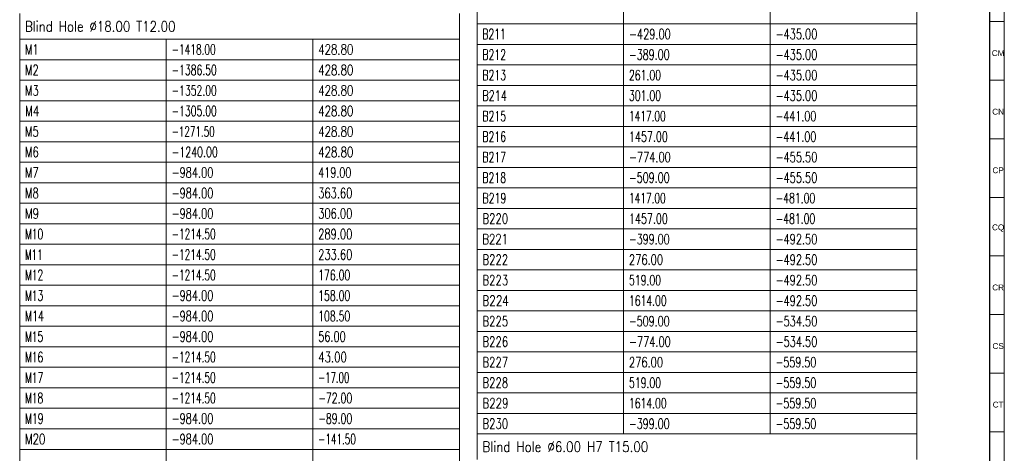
# Model space of a CAD drawing. Header units: millimetres. Extents: x -34 to 6620, y -230 to 4700.
# Tile 166 of 189: x 6282 to 6618, y 2883 to 3031. Entities that reach past the tile are written whole.
import ezdxf

# ---------------------------------------------------------------- set-up
doc = ezdxf.new("R2010")
doc.units = ezdxf.units.MM
doc.layers.add('1', color=7, linetype='Continuous', true_color=0xffffff)
doc.styles.add('Arial Unicode MS', font='Arial Unicode MS')
doc.styles.add('latin_extended', font='simplex.shx')

# ---------------------------------------------------------------- blocks, each defined once
blk = doc.blocks.new('TabularNote3')
at = {"layer": '1', "color": 163, "linetype": 'Continuous', "lineweight": 18}
for p, q in [((6438.170042, 3036.23561), (6438.170042, 3029.23561)), ((6488.170042, 3036.23561), (6488.170042, 3029.23561)), ((6538.170042, 3036.23561), (6538.170042, 3029.23561)), ((6588.170042, 3036.23561), (6588.170042, 3029.23561)), ((6438.170042, 3029.23561), (6488.170042, 3029.23561)), ((6438.170042, 3029.23561), (6438.170042, 3022.23561)), ((6488.170042, 3029.23561), (6538.170042, 3029.23561)), ((6488.170042, 3029.23561), (6488.170042, 3022.23561)), ((6538.170042, 3029.23561), (6588.170042, 3029.23561)), ((6538.170042, 3029.23561), (6538.170042, 3022.23561)), ((6588.170042, 3029.23561), (6588.170042, 3022.23561)), ((6438.170042, 3022.23561), (6488.170042, 3022.23561)), ((6438.170042, 3022.23561), (6438.170042, 3015.23561)), ((6488.170042, 3022.23561), (6538.170042, 3022.23561)), ((6488.170042, 3022.23561), (6488.170042, 3015.23561)), ((6538.170042, 3022.23561), (6588.170042, 3022.23561)), ((6538.170042, 3022.23561), (6538.170042, 3015.23561)), ((6588.170042, 3022.23561), (6588.170042, 3015.23561)), ((6438.170042, 3015.23561), (6488.170042, 3015.23561)), ((6438.170042, 3015.23561), (6438.170042, 3008.23561)), ((6488.170042, 3015.23561), (6538.170042, 3015.23561)), ((6488.170042, 3015.23561), (6488.170042, 3008.23561)), ((6538.170042, 3015.23561), (6588.170042, 3015.23561)), ((6538.170042, 3015.23561), (6538.170042, 3008.23561)), ((6588.170042, 3015.23561), (6588.170042, 3008.23561)), ((6438.170042, 3008.23561), (6488.170042, 3008.23561)), ((6438.170042, 3008.23561), (6438.170042, 3001.23561)), ((6488.170042, 3008.23561), (6538.170042, 3008.23561)), ((6488.170042, 3008.23561), (6488.170042, 3001.23561)), ((6538.170042, 3008.23561), (6588.170042, 3008.23561)), ((6538.170042, 3008.23561), (6538.170042, 3001.23561)), ((6588.170042, 3008.23561), (6588.170042, 3001.23561)), ((6438.170042, 3001.23561), (6488.170042, 3001.23561)), ((6438.170042, 3001.23561), (6438.170042, 2994.23561)), ((6488.170042, 3001.23561), (6538.170042, 3001.23561)), ((6488.170042, 3001.23561), (6488.170042, 2994.23561)), ((6538.170042, 3001.23561), (6588.170042, 3001.23561)), ((6538.170042, 3001.23561), (6538.170042, 2994.23561)), ((6588.170042, 3001.23561), (6588.170042, 2994.23561)), ((6438.170042, 2994.23561), (6488.170042, 2994.23561)), ((6438.170042, 2994.23561), (6438.170042, 2987.23561)), ((6488.170042, 2994.23561), (6538.170042, 2994.23561)), ((6488.170042, 2994.23561), (6488.170042, 2987.23561)), ((6538.170042, 2994.23561), (6588.170042, 2994.23561)), ((6538.170042, 2994.23561), (6538.170042, 2987.23561)), ((6588.170042, 2994.23561), (6588.170042, 2987.23561)), ((6438.170042, 2987.23561), (6488.170042, 2987.23561)), ((6438.170042, 2987.23561), (6438.170042, 2980.23561)), ((6488.170042, 2987.23561), (6538.170042, 2987.23561)), ((6488.170042, 2987.23561), (6488.170042, 2980.23561)), ((6538.170042, 2987.23561), (6588.170042, 2987.23561)), ((6538.170042, 2987.23561), (6538.170042, 2980.23561)), ((6588.170042, 2987.23561), (6588.170042, 2980.23561)), ((6438.170042, 2980.23561), (6488.170042, 2980.23561)), ((6438.170042, 2980.23561), (6438.170042, 2973.23561)), ((6488.170042, 2980.23561), (6538.170042, 2980.23561)), ((6488.170042, 2980.23561), (6488.170042, 2973.23561)), ((6538.170042, 2980.23561), (6588.170042, 2980.23561)), ((6538.170042, 2980.23561), (6538.170042, 2973.23561)), ((6588.170042, 2980.23561), (6588.170042, 2973.23561)), ((6438.170042, 2973.23561), (6488.170042, 2973.23561)), ((6438.170042, 2973.23561), (6438.170042, 2966.23561)), ((6488.170042, 2973.23561), (6538.170042, 2973.23561)), ((6488.170042, 2973.23561), (6488.170042, 2966.23561)), ((6538.170042, 2973.23561), (6588.170042, 2973.23561)), ((6538.170042, 2973.23561), (6538.170042, 2966.23561)), ((6588.170042, 2973.23561), (6588.170042, 2966.23561)), ((6438.170042, 2966.23561), (6488.170042, 2966.23561)), ((6438.170042, 2966.23561), (6438.170042, 2959.23561)), ((6488.170042, 2966.23561), (6538.170042, 2966.23561)), ((6488.170042, 2966.23561), (6488.170042, 2959.23561)), ((6538.170042, 2966.23561), (6588.170042, 2966.23561)), ((6538.170042, 2966.23561), (6538.170042, 2959.23561)), ((6588.170042, 2966.23561), (6588.170042, 2959.23561)), ((6438.170042, 2959.23561), (6488.170042, 2959.23561)), ((6438.170042, 2959.23561), (6438.170042, 2952.23561)), ((6488.170042, 2959.23561), (6538.170042, 2959.23561)), ((6488.170042, 2959.23561), (6488.170042, 2952.23561)), ((6538.170042, 2959.23561), (6588.170042, 2959.23561)), ((6538.170042, 2959.23561), (6538.170042, 2952.23561)), ((6588.170042, 2959.23561), (6588.170042, 2952.23561)), ((6438.170042, 2952.23561), (6488.170042, 2952.23561)), ((6438.170042, 2952.23561), (6438.170042, 2945.23561)), ((6488.170042, 2952.23561), (6538.170042, 2952.23561)), ((6488.170042, 2952.23561), (6488.170042, 2945.23561)), ((6538.170042, 2952.23561), (6588.170042, 2952.23561)), ((6538.170042, 2952.23561), (6538.170042, 2945.23561)), ((6588.170042, 2952.23561), (6588.170042, 2945.23561)), ((6438.170042, 2945.23561), (6488.170042, 2945.23561)), ((6438.170042, 2945.23561), (6438.170042, 2938.23561)), ((6488.170042, 2945.23561), (6538.170042, 2945.23561)), ((6488.170042, 2945.23561), (6488.170042, 2938.23561)), ((6538.170042, 2945.23561), (6588.170042, 2945.23561)), ((6538.170042, 2945.23561), (6538.170042, 2938.23561)), ((6588.170042, 2945.23561), (6588.170042, 2938.23561)), ((6438.170042, 2938.23561), (6488.170042, 2938.23561)), ((6438.170042, 2938.23561), (6438.170042, 2931.23561)), ((6488.170042, 2938.23561), (6538.170042, 2938.23561)), ((6488.170042, 2938.23561), (6488.170042, 2931.23561)), ((6538.170042, 2938.23561), (6588.170042, 2938.23561)), ((6538.170042, 2938.23561), (6538.170042, 2931.23561)), ((6588.170042, 2938.23561), (6588.170042, 2931.23561)), ((6438.170042, 2931.23561), (6488.170042, 2931.23561)), ((6438.170042, 2931.23561), (6438.170042, 2924.23561)), ((6488.170042, 2931.23561), (6538.170042, 2931.23561)), ((6488.170042, 2931.23561), (6488.170042, 2924.23561)), ((6538.170042, 2931.23561), (6588.170042, 2931.23561)), ((6538.170042, 2931.23561), (6538.170042, 2924.23561)), ((6588.170042, 2931.23561), (6588.170042, 2924.23561)), ((6438.170042, 2924.23561), (6488.170042, 2924.23561)), ((6438.170042, 2924.23561), (6438.170042, 2917.23561)), ((6488.170042, 2924.23561), (6538.170042, 2924.23561)), ((6488.170042, 2924.23561), (6488.170042, 2917.23561)), ((6538.170042, 2924.23561), (6588.170042, 2924.23561)), ((6538.170042, 2924.23561), (6538.170042, 2917.23561)), ((6588.170042, 2924.23561), (6588.170042, 2917.23561)), ((6438.170042, 2917.23561), (6488.170042, 2917.23561)), ((6438.170042, 2917.23561), (6438.170042, 2910.23561)), ((6488.170042, 2917.23561), (6538.170042, 2917.23561)), ((6488.170042, 2917.23561), (6488.170042, 2910.23561)), ((6538.170042, 2917.23561), (6588.170042, 2917.23561)), ((6538.170042, 2917.23561), (6538.170042, 2910.23561)), ((6588.170042, 2917.23561), (6588.170042, 2910.23561)), ((6438.170042, 2910.23561), (6488.170042, 2910.23561)), ((6438.170042, 2910.23561), (6438.170042, 2903.23561)), ((6488.170042, 2910.23561), (6538.170042, 2910.23561)), ((6488.170042, 2910.23561), (6488.170042, 2903.23561)), ((6538.170042, 2910.23561), (6588.170042, 2910.23561)), ((6538.170042, 2910.23561), (6538.170042, 2903.23561)), ((6588.170042, 2910.23561), (6588.170042, 2903.23561)), ((6438.170042, 2903.23561), (6488.170042, 2903.23561)), ((6438.170042, 2903.23561), (6438.170042, 2896.23561)), ((6488.170042, 2903.23561), (6538.170042, 2903.23561)), ((6488.170042, 2903.23561), (6488.170042, 2896.23561)), ((6538.170042, 2903.23561), (6588.170042, 2903.23561)), ((6538.170042, 2903.23561), (6538.170042, 2896.23561)), ((6588.170042, 2903.23561), (6588.170042, 2896.23561)), ((6438.170042, 2896.23561), (6488.170042, 2896.23561)), ((6438.170042, 2896.23561), (6438.170042, 2889.23561)), ((6488.170042, 2896.23561), (6538.170042, 2896.23561)), ((6488.170042, 2896.23561), (6488.170042, 2889.23561)), ((6538.170042, 2896.23561), (6588.170042, 2896.23561)), ((6538.170042, 2896.23561), (6538.170042, 2889.23561)), ((6588.170042, 2896.23561), (6588.170042, 2889.23561)), ((6438.170042, 2889.23561), (6488.170042, 2889.23561)), ((6438.170042, 2889.23561), (6438.170042, 2880.48561)), ((6488.170042, 2889.23561), (6538.170042, 2889.23561)), ((6538.170042, 2889.23561), (6588.170042, 2889.23561)), ((6588.170042, 2889.23561), (6588.170042, 2880.48561))]:
    blk.add_line(p, q, dxfattribs=at)
at = {"layer": '1', "color": 2, "linetype": 'Continuous', "lineweight": 13, "char_height": 3.5, "attachment_point": 4, "line_spacing_factor": 0.963855, "style": 'latin_extended'}
for s, insert in [('\\W0.6563;B211', (6439.987542, 3025.73561)), ('\\W0.6982;-429.00', (6489.987542, 3025.73561)), ('\\W0.6982;-435.00', (6539.987542, 3025.73561)), ('\\W0.6647;B212', (6439.987542, 3018.73561)), ('\\W0.6809;-389.00', (6489.987542, 3018.73561)), ('\\W0.6982;-435.00', (6539.987542, 3018.73561)), ('\\W0.6647;B213', (6439.987542, 3011.73561)), ('\\W0.6624;261.00', (6489.987542, 3011.73561)), ('\\W0.6982;-435.00', (6539.987542, 3011.73561)), ('\\W0.6853;B214', (6439.987542, 3004.73561)), ('\\W0.6624;301.00', (6489.987542, 3004.73561)), ('\\W0.6982;-435.00', (6539.987542, 3004.73561)), ('\\W0.6647;B215', (6439.987542, 2997.73561)), ('\\W0.6433;1417.00', (6489.987542, 2997.73561)), ('\\W0.6809;-441.00', (6539.987542, 2997.73561)), ('\\W0.6647;B216', (6439.987542, 2990.73561)), ('\\W0.6795;1457.00', (6489.987542, 2990.73561)), ('\\W0.6809;-441.00', (6539.987542, 2990.73561)), ('\\W0.6647;B217', (6439.987542, 2983.73561)), ('\\W0.6982;-774.00', (6489.987542, 2983.73561)), ('\\W0.6982;-455.50', (6539.987542, 2983.73561)), ('\\W0.6647;B218', (6439.987542, 2976.73561)), ('\\W0.6809;-509.00', (6489.987542, 2976.73561)), ('\\W0.6982;-455.50', (6539.987542, 2976.73561)), ('\\W0.6733;B219', (6439.987542, 2969.73561)), ('\\W0.6433;1417.00', (6489.987542, 2969.73561)), ('\\W0.6637;-481.00', (6539.987542, 2969.73561)), ('\\W0.7236;B220', (6439.987542, 2962.73561)), ('\\W0.6795;1457.00', (6489.987542, 2962.73561)), ('\\W0.6637;-481.00', (6539.987542, 2962.73561)), ('\\W0.7201;B221', (6439.987542, 2955.73561)), ('\\W0.6809;-399.00', (6489.987542, 2955.73561)), ('\\W0.6982;-492.50', (6539.987542, 2955.73561)), ('\\W0.7236;B222', (6439.987542, 2948.73561)), ('\\W0.7053;276.00', (6489.987542, 2948.73561)), ('\\W0.6982;-492.50', (6539.987542, 2948.73561)), ('\\W0.7236;B223', (6439.987542, 2941.73561)), ('\\W0.6624;519.00', (6489.987542, 2941.73561)), ('\\W0.6982;-492.50', (6539.987542, 2941.73561)), ('\\W0.7435;B224', (6439.987542, 2934.73561)), ('\\W0.6588;1614.00', (6489.987542, 2934.73561)), ('\\W0.6982;-492.50', (6539.987542, 2934.73561)), ('\\W0.7236;B225', (6439.987542, 2927.73561)), ('\\W0.6809;-509.00', (6489.987542, 2927.73561)), ('\\W0.6982;-534.50', (6539.987542, 2927.73561)), ('\\W0.7236;B226', (6439.987542, 2920.73561)), ('\\W0.6982;-774.00', (6489.987542, 2920.73561)), ('\\W0.6982;-534.50', (6539.987542, 2920.73561)), ('\\W0.7236;B227', (6439.987542, 2913.73561)), ('\\W0.7053;276.00', (6489.987542, 2913.73561)), ('\\W0.6809;-559.50', (6539.987542, 2913.73561)), ('\\W0.7236;B228', (6439.987542, 2906.73561)), ('\\W0.6624;519.00', (6489.987542, 2906.73561)), ('\\W0.6809;-559.50', (6539.987542, 2906.73561)), ('\\W0.7330;B229', (6439.987542, 2899.73561)), ('\\W0.6588;1614.00', (6489.987542, 2899.73561)), ('\\W0.6809;-559.50', (6539.987542, 2899.73561)), ('\\W0.7236;B230', (6439.987542, 2892.73561)), ('\\W0.6809;-399.00', (6489.987542, 2892.73561)), ('\\W0.6809;-559.50', (6539.987542, 2892.73561)), ('\\W0.8496;Blind Hole %%c6.00 H7 T15.00', (6439.987542, 2884.86061))]:
    blk.add_mtext(s, dxfattribs=dict(at, insert=insert))
blk = doc.blocks.new('TabularNote4')
at = {"layer": '1', "color": 163, "linetype": 'Continuous', "lineweight": 18}
for p, q in [((6282.170042, 3032.73561), (6282.170042, 3023.98561)), ((6432.170042, 3032.73561), (6432.170042, 3023.98561)), ((6282.170042, 3023.98561), (6332.170042, 3023.98561)), ((6282.170042, 3023.98561), (6282.170042, 3016.98561)), ((6332.170042, 3023.98561), (6382.170042, 3023.98561)), ((6332.170042, 3023.98561), (6332.170042, 3016.98561)), ((6382.170042, 3023.98561), (6432.170042, 3023.98561)), ((6382.170042, 3023.98561), (6382.170042, 3016.98561)), ((6432.170042, 3023.98561), (6432.170042, 3016.98561)), ((6282.170042, 3016.98561), (6332.170042, 3016.98561)), ((6282.170042, 3016.98561), (6282.170042, 3009.98561)), ((6332.170042, 3016.98561), (6382.170042, 3016.98561)), ((6332.170042, 3016.98561), (6332.170042, 3009.98561)), ((6382.170042, 3016.98561), (6432.170042, 3016.98561)), ((6382.170042, 3016.98561), (6382.170042, 3009.98561)), ((6432.170042, 3016.98561), (6432.170042, 3009.98561)), ((6282.170042, 3009.98561), (6332.170042, 3009.98561)), ((6282.170042, 3009.98561), (6282.170042, 3002.98561)), ((6332.170042, 3009.98561), (6382.170042, 3009.98561)), ((6332.170042, 3009.98561), (6332.170042, 3002.98561)), ((6382.170042, 3009.98561), (6432.170042, 3009.98561)), ((6382.170042, 3009.98561), (6382.170042, 3002.98561)), ((6432.170042, 3009.98561), (6432.170042, 3002.98561)), ((6282.170042, 3002.98561), (6332.170042, 3002.98561)), ((6282.170042, 3002.98561), (6282.170042, 2995.98561)), ((6332.170042, 3002.98561), (6382.170042, 3002.98561)), ((6332.170042, 3002.98561), (6332.170042, 2995.98561)), ((6382.170042, 3002.98561), (6432.170042, 3002.98561)), ((6382.170042, 3002.98561), (6382.170042, 2995.98561)), ((6432.170042, 3002.98561), (6432.170042, 2995.98561)), ((6282.170042, 2995.98561), (6332.170042, 2995.98561)), ((6282.170042, 2995.98561), (6282.170042, 2988.98561)), ((6332.170042, 2995.98561), (6382.170042, 2995.98561)), ((6332.170042, 2995.98561), (6332.170042, 2988.98561)), ((6382.170042, 2995.98561), (6432.170042, 2995.98561)), ((6382.170042, 2995.98561), (6382.170042, 2988.98561)), ((6432.170042, 2995.98561), (6432.170042, 2988.98561)), ((6282.170042, 2988.98561), (6332.170042, 2988.98561)), ((6282.170042, 2988.98561), (6282.170042, 2981.98561)), ((6332.170042, 2988.98561), (6382.170042, 2988.98561)), ((6332.170042, 2988.98561), (6332.170042, 2981.98561)), ((6382.170042, 2988.98561), (6432.170042, 2988.98561)), ((6382.170042, 2988.98561), (6382.170042, 2981.98561)), ((6432.170042, 2988.98561), (6432.170042, 2981.98561)), ((6282.170042, 2981.98561), (6332.170042, 2981.98561)), ((6282.170042, 2981.98561), (6282.170042, 2974.98561)), ((6332.170042, 2981.98561), (6382.170042, 2981.98561)), ((6332.170042, 2981.98561), (6332.170042, 2974.98561)), ((6382.170042, 2981.98561), (6432.170042, 2981.98561)), ((6382.170042, 2981.98561), (6382.170042, 2974.98561)), ((6432.170042, 2981.98561), (6432.170042, 2974.98561)), ((6282.170042, 2974.98561), (6332.170042, 2974.98561)), ((6282.170042, 2974.98561), (6282.170042, 2967.98561)), ((6332.170042, 2974.98561), (6382.170042, 2974.98561)), ((6332.170042, 2974.98561), (6332.170042, 2967.98561)), ((6382.170042, 2974.98561), (6432.170042, 2974.98561)), ((6382.170042, 2974.98561), (6382.170042, 2967.98561)), ((6432.170042, 2974.98561), (6432.170042, 2967.98561)), ((6282.170042, 2967.98561), (6332.170042, 2967.98561)), ((6282.170042, 2967.98561), (6282.170042, 2960.98561)), ((6332.170042, 2967.98561), (6382.170042, 2967.98561)), ((6332.170042, 2967.98561), (6332.170042, 2960.98561)), ((6382.170042, 2967.98561), (6432.170042, 2967.98561)), ((6382.170042, 2967.98561), (6382.170042, 2960.98561)), ((6432.170042, 2967.98561), (6432.170042, 2960.98561)), ((6282.170042, 2960.98561), (6332.170042, 2960.98561)), ((6282.170042, 2960.98561), (6282.170042, 2953.98561)), ((6332.170042, 2960.98561), (6382.170042, 2960.98561)), ((6332.170042, 2960.98561), (6332.170042, 2953.98561)), ((6382.170042, 2960.98561), (6432.170042, 2960.98561)), ((6382.170042, 2960.98561), (6382.170042, 2953.98561)), ((6432.170042, 2960.98561), (6432.170042, 2953.98561)), ((6282.170042, 2953.98561), (6332.170042, 2953.98561)), ((6282.170042, 2953.98561), (6282.170042, 2946.98561)), ((6332.170042, 2953.98561), (6382.170042, 2953.98561)), ((6332.170042, 2953.98561), (6332.170042, 2946.98561)), ((6382.170042, 2953.98561), (6432.170042, 2953.98561)), ((6382.170042, 2953.98561), (6382.170042, 2946.98561)), ((6432.170042, 2953.98561), (6432.170042, 2946.98561)), ((6282.170042, 2946.98561), (6332.170042, 2946.98561)), ((6282.170042, 2946.98561), (6282.170042, 2939.98561)), ((6332.170042, 2946.98561), (6382.170042, 2946.98561)), ((6332.170042, 2946.98561), (6332.170042, 2939.98561)), ((6382.170042, 2946.98561), (6432.170042, 2946.98561)), ((6382.170042, 2946.98561), (6382.170042, 2939.98561)), ((6432.170042, 2946.98561), (6432.170042, 2939.98561)), ((6282.170042, 2939.98561), (6332.170042, 2939.98561)), ((6282.170042, 2939.98561), (6282.170042, 2932.98561)), ((6332.170042, 2939.98561), (6382.170042, 2939.98561)), ((6332.170042, 2939.98561), (6332.170042, 2932.98561)), ((6382.170042, 2939.98561), (6432.170042, 2939.98561)), ((6382.170042, 2939.98561), (6382.170042, 2932.98561)), ((6432.170042, 2939.98561), (6432.170042, 2932.98561)), ((6282.170042, 2932.98561), (6332.170042, 2932.98561)), ((6282.170042, 2932.98561), (6282.170042, 2925.98561)), ((6332.170042, 2932.98561), (6382.170042, 2932.98561)), ((6332.170042, 2932.98561), (6332.170042, 2925.98561)), ((6382.170042, 2932.98561), (6432.170042, 2932.98561)), ((6382.170042, 2932.98561), (6382.170042, 2925.98561)), ((6432.170042, 2932.98561), (6432.170042, 2925.98561)), ((6282.170042, 2925.98561), (6332.170042, 2925.98561)), ((6282.170042, 2925.98561), (6282.170042, 2918.98561)), ((6332.170042, 2925.98561), (6382.170042, 2925.98561)), ((6332.170042, 2925.98561), (6332.170042, 2918.98561)), ((6382.170042, 2925.98561), (6432.170042, 2925.98561)), ((6382.170042, 2925.98561), (6382.170042, 2918.98561)), ((6432.170042, 2925.98561), (6432.170042, 2918.98561)), ((6282.170042, 2918.98561), (6332.170042, 2918.98561)), ((6282.170042, 2918.98561), (6282.170042, 2911.98561)), ((6332.170042, 2918.98561), (6382.170042, 2918.98561)), ((6332.170042, 2918.98561), (6332.170042, 2911.98561)), ((6382.170042, 2918.98561), (6432.170042, 2918.98561)), ((6382.170042, 2918.98561), (6382.170042, 2911.98561)), ((6432.170042, 2918.98561), (6432.170042, 2911.98561)), ((6282.170042, 2911.98561), (6332.170042, 2911.98561)), ((6282.170042, 2911.98561), (6282.170042, 2904.98561)), ((6332.170042, 2911.98561), (6382.170042, 2911.98561)), ((6332.170042, 2911.98561), (6332.170042, 2904.98561)), ((6382.170042, 2911.98561), (6432.170042, 2911.98561)), ((6382.170042, 2911.98561), (6382.170042, 2904.98561)), ((6432.170042, 2911.98561), (6432.170042, 2904.98561)), ((6282.170042, 2904.98561), (6332.170042, 2904.98561)), ((6282.170042, 2904.98561), (6282.170042, 2897.98561)), ((6332.170042, 2904.98561), (6382.170042, 2904.98561)), ((6332.170042, 2904.98561), (6332.170042, 2897.98561)), ((6382.170042, 2904.98561), (6432.170042, 2904.98561)), ((6382.170042, 2904.98561), (6382.170042, 2897.98561)), ((6432.170042, 2904.98561), (6432.170042, 2897.98561)), ((6282.170042, 2897.98561), (6332.170042, 2897.98561)), ((6282.170042, 2897.98561), (6282.170042, 2890.98561)), ((6332.170042, 2897.98561), (6382.170042, 2897.98561)), ((6332.170042, 2897.98561), (6332.170042, 2890.98561)), ((6382.170042, 2897.98561), (6432.170042, 2897.98561)), ((6382.170042, 2897.98561), (6382.170042, 2890.98561)), ((6432.170042, 2897.98561), (6432.170042, 2890.98561)), ((6282.170042, 2890.98561), (6332.170042, 2890.98561)), ((6282.170042, 2890.98561), (6282.170042, 2883.98561)), ((6332.170042, 2890.98561), (6382.170042, 2890.98561)), ((6332.170042, 2890.98561), (6332.170042, 2883.98561)), ((6382.170042, 2890.98561), (6432.170042, 2890.98561)), ((6382.170042, 2890.98561), (6382.170042, 2883.98561)), ((6432.170042, 2890.98561), (6432.170042, 2883.98561)), ((6282.170042, 2883.98561), (6332.170042, 2883.98561)), ((6282.170042, 2883.98561), (6282.170042, 2876.98561)), ((6332.170042, 2883.98561), (6382.170042, 2883.98561)), ((6332.170042, 2883.98561), (6332.170042, 2876.98561)), ((6382.170042, 2883.98561), (6432.170042, 2883.98561)), ((6382.170042, 2883.98561), (6382.170042, 2876.98561)), ((6432.170042, 2883.98561), (6432.170042, 2876.98561))]:
    blk.add_line(p, q, dxfattribs=at)
at = {"layer": '1', "color": 2, "linetype": 'Continuous', "lineweight": 13, "char_height": 3.5, "attachment_point": 4, "line_spacing_factor": 0.963855, "style": 'latin_extended'}
for s, insert in [('\\W0.8427;Blind Hole %%c18.00 T12.00', (6283.987542, 3028.36061)), ('\\W0.6938;M1', (6283.987542, 3020.48561)), ('\\W0.6434;-1418.00', (6333.987542, 3020.48561)), ('\\W0.7268;428.80', (6383.987542, 3020.48561)), ('\\W0.7043;M2', (6283.987542, 3013.48561)), ('\\W0.6584;-1386.50', (6333.987542, 3013.48561)), ('\\W0.7268;428.80', (6383.987542, 3013.48561)), ('\\W0.7043;M3', (6283.987542, 3006.48561)), ('\\W0.6584;-1352.00', (6333.987542, 3006.48561)), ('\\W0.7268;428.80', (6383.987542, 3006.48561)), ('\\W0.7500;M4', (6283.987542, 2999.48561)), ('\\W0.6584;-1305.00', (6333.987542, 2999.48561)), ('\\W0.7268;428.80', (6383.987542, 2999.48561)), ('\\W0.7043;M5', (6283.987542, 2992.48561)), ('\\W0.6284;-1271.50', (6333.987542, 2992.48561)), ('\\W0.7268;428.80', (6383.987542, 2992.48561)), ('\\W0.7043;M6', (6283.987542, 2985.48561)), ('\\W0.6734;-1240.00', (6333.987542, 2985.48561)), ('\\W0.7268;428.80', (6383.987542, 2985.48561)), ('\\W0.7043;M7', (6283.987542, 2978.48561)), ('\\W0.6982;-984.00', (6333.987542, 2978.48561)), ('\\W0.6838;419.00', (6383.987542, 2978.48561)), ('\\W0.7043;M8', (6283.987542, 2971.48561)), ('\\W0.6982;-984.00', (6333.987542, 2971.48561)), ('\\W0.7053;363.60', (6383.987542, 2971.48561)), ('\\W0.7219;M9', (6283.987542, 2964.48561)), ('\\W0.6982;-984.00', (6333.987542, 2964.48561)), ('\\W0.7053;306.00', (6383.987542, 2964.48561)), ('\\W0.6455;M10', (6283.987542, 2957.48561)), ('\\W0.6434;-1214.50', (6333.987542, 2957.48561)), ('\\W0.7053;289.00', (6383.987542, 2957.48561)), ('\\W0.6264;M11', (6283.987542, 2950.48561)), ('\\W0.6434;-1214.50', (6333.987542, 2950.48561)), ('\\W0.7053;233.60', (6383.987542, 2950.48561)), ('\\W0.6455;M12', (6283.987542, 2943.48561)), ('\\W0.6434;-1214.50', (6333.987542, 2943.48561)), ('\\W0.6624;176.00', (6383.987542, 2943.48561)), ('\\W0.6455;M13', (6283.987542, 2936.48561)), ('\\W0.6982;-984.00', (6333.987542, 2936.48561)), ('\\W0.6624;158.00', (6383.987542, 2936.48561)), ('\\W0.6721;M14', (6283.987542, 2929.48561)), ('\\W0.6982;-984.00', (6333.987542, 2929.48561)), ('\\W0.6624;108.50', (6383.987542, 2929.48561)), ('\\W0.6455;M15', (6283.987542, 2922.48561)), ('\\W0.6982;-984.00', (6333.987542, 2922.48561)), ('\\W0.6940;56.00', (6383.987542, 2922.48561)), ('\\W0.6455;M16', (6283.987542, 2915.48561)), ('\\W0.6434;-1214.50', (6333.987542, 2915.48561)), ('\\W0.7241;43.00', (6383.987542, 2915.48561)), ('\\W0.6455;M17', (6283.987542, 2908.48561)), ('\\W0.6434;-1214.50', (6333.987542, 2908.48561)), ('\\W0.6098;-17.00', (6383.987542, 2908.48561)), ('\\W0.6455;M18', (6283.987542, 2901.48561)), ('\\W0.6434;-1214.50', (6333.987542, 2901.48561)), ('\\W0.6679;-72.00', (6383.987542, 2901.48561)), ('\\W0.6563;M19', (6283.987542, 2894.48561)), ('\\W0.6982;-984.00', (6333.987542, 2894.48561)), ('\\W0.6679;-89.00', (6383.987542, 2894.48561)), ('\\W0.7208;M20', (6283.987542, 2887.48561)), ('\\W0.6982;-984.00', (6333.987542, 2887.48561)), ('\\W0.6291;-141.50', (6383.987542, 2887.48561))]:
    blk.add_mtext(s, dxfattribs=dict(at, insert=insert))
blk = doc.blocks.new('TabularNote5')
at = {"layer": '1', "color": 163, "linetype": 'Continuous', "lineweight": 18}
for p, q in [((6438.170042, 3036.23561), (6438.170042, 3029.23561)), ((6488.170042, 3036.23561), (6488.170042, 3029.23561)), ((6538.170042, 3036.23561), (6538.170042, 3029.23561)), ((6588.170042, 3036.23561), (6588.170042, 3029.23561)), ((6438.170042, 3029.23561), (6488.170042, 3029.23561)), ((6438.170042, 3029.23561), (6438.170042, 3022.23561)), ((6488.170042, 3029.23561), (6538.170042, 3029.23561)), ((6488.170042, 3029.23561), (6488.170042, 3022.23561)), ((6538.170042, 3029.23561), (6588.170042, 3029.23561)), ((6538.170042, 3029.23561), (6538.170042, 3022.23561)), ((6588.170042, 3029.23561), (6588.170042, 3022.23561)), ((6438.170042, 3022.23561), (6488.170042, 3022.23561)), ((6438.170042, 3022.23561), (6438.170042, 3015.23561)), ((6488.170042, 3022.23561), (6538.170042, 3022.23561)), ((6488.170042, 3022.23561), (6488.170042, 3015.23561)), ((6538.170042, 3022.23561), (6588.170042, 3022.23561)), ((6538.170042, 3022.23561), (6538.170042, 3015.23561)), ((6588.170042, 3022.23561), (6588.170042, 3015.23561)), ((6438.170042, 3015.23561), (6488.170042, 3015.23561)), ((6438.170042, 3015.23561), (6438.170042, 3008.23561)), ((6488.170042, 3015.23561), (6538.170042, 3015.23561)), ((6488.170042, 3015.23561), (6488.170042, 3008.23561)), ((6538.170042, 3015.23561), (6588.170042, 3015.23561)), ((6538.170042, 3015.23561), (6538.170042, 3008.23561)), ((6588.170042, 3015.23561), (6588.170042, 3008.23561)), ((6438.170042, 3008.23561), (6488.170042, 3008.23561)), ((6438.170042, 3008.23561), (6438.170042, 3001.23561)), ((6488.170042, 3008.23561), (6538.170042, 3008.23561)), ((6488.170042, 3008.23561), (6488.170042, 3001.23561)), ((6538.170042, 3008.23561), (6588.170042, 3008.23561)), ((6538.170042, 3008.23561), (6538.170042, 3001.23561)), ((6588.170042, 3008.23561), (6588.170042, 3001.23561)), ((6438.170042, 3001.23561), (6488.170042, 3001.23561)), ((6438.170042, 3001.23561), (6438.170042, 2994.23561)), ((6488.170042, 3001.23561), (6538.170042, 3001.23561)), ((6488.170042, 3001.23561), (6488.170042, 2994.23561)), ((6538.170042, 3001.23561), (6588.170042, 3001.23561)), ((6538.170042, 3001.23561), (6538.170042, 2994.23561)), ((6588.170042, 3001.23561), (6588.170042, 2994.23561)), ((6438.170042, 2994.23561), (6488.170042, 2994.23561)), ((6438.170042, 2994.23561), (6438.170042, 2987.23561)), ((6488.170042, 2994.23561), (6538.170042, 2994.23561)), ((6488.170042, 2994.23561), (6488.170042, 2987.23561)), ((6538.170042, 2994.23561), (6588.170042, 2994.23561)), ((6538.170042, 2994.23561), (6538.170042, 2987.23561)), ((6588.170042, 2994.23561), (6588.170042, 2987.23561)), ((6438.170042, 2987.23561), (6488.170042, 2987.23561)), ((6438.170042, 2987.23561), (6438.170042, 2980.23561)), ((6488.170042, 2987.23561), (6538.170042, 2987.23561)), ((6488.170042, 2987.23561), (6488.170042, 2980.23561)), ((6538.170042, 2987.23561), (6588.170042, 2987.23561)), ((6538.170042, 2987.23561), (6538.170042, 2980.23561)), ((6588.170042, 2987.23561), (6588.170042, 2980.23561)), ((6438.170042, 2980.23561), (6488.170042, 2980.23561)), ((6438.170042, 2980.23561), (6438.170042, 2973.23561)), ((6488.170042, 2980.23561), (6538.170042, 2980.23561)), ((6488.170042, 2980.23561), (6488.170042, 2973.23561)), ((6538.170042, 2980.23561), (6588.170042, 2980.23561)), ((6538.170042, 2980.23561), (6538.170042, 2973.23561)), ((6588.170042, 2980.23561), (6588.170042, 2973.23561)), ((6438.170042, 2973.23561), (6488.170042, 2973.23561)), ((6438.170042, 2973.23561), (6438.170042, 2966.23561)), ((6488.170042, 2973.23561), (6538.170042, 2973.23561)), ((6488.170042, 2973.23561), (6488.170042, 2966.23561)), ((6538.170042, 2973.23561), (6588.170042, 2973.23561)), ((6538.170042, 2973.23561), (6538.170042, 2966.23561)), ((6588.170042, 2973.23561), (6588.170042, 2966.23561)), ((6438.170042, 2966.23561), (6488.170042, 2966.23561)), ((6438.170042, 2966.23561), (6438.170042, 2959.23561)), ((6488.170042, 2966.23561), (6538.170042, 2966.23561)), ((6488.170042, 2966.23561), (6488.170042, 2959.23561)), ((6538.170042, 2966.23561), (6588.170042, 2966.23561)), ((6538.170042, 2966.23561), (6538.170042, 2959.23561)), ((6588.170042, 2966.23561), (6588.170042, 2959.23561)), ((6438.170042, 2959.23561), (6488.170042, 2959.23561)), ((6438.170042, 2959.23561), (6438.170042, 2952.23561)), ((6488.170042, 2959.23561), (6538.170042, 2959.23561)), ((6488.170042, 2959.23561), (6488.170042, 2952.23561)), ((6538.170042, 2959.23561), (6588.170042, 2959.23561)), ((6538.170042, 2959.23561), (6538.170042, 2952.23561)), ((6588.170042, 2959.23561), (6588.170042, 2952.23561)), ((6438.170042, 2952.23561), (6488.170042, 2952.23561)), ((6438.170042, 2952.23561), (6438.170042, 2945.23561)), ((6488.170042, 2952.23561), (6538.170042, 2952.23561)), ((6488.170042, 2952.23561), (6488.170042, 2945.23561)), ((6538.170042, 2952.23561), (6588.170042, 2952.23561)), ((6538.170042, 2952.23561), (6538.170042, 2945.23561)), ((6588.170042, 2952.23561), (6588.170042, 2945.23561)), ((6438.170042, 2945.23561), (6488.170042, 2945.23561)), ((6438.170042, 2945.23561), (6438.170042, 2938.23561)), ((6488.170042, 2945.23561), (6538.170042, 2945.23561)), ((6488.170042, 2945.23561), (6488.170042, 2938.23561)), ((6538.170042, 2945.23561), (6588.170042, 2945.23561)), ((6538.170042, 2945.23561), (6538.170042, 2938.23561)), ((6588.170042, 2945.23561), (6588.170042, 2938.23561)), ((6438.170042, 2938.23561), (6488.170042, 2938.23561)), ((6438.170042, 2938.23561), (6438.170042, 2931.23561)), ((6488.170042, 2938.23561), (6538.170042, 2938.23561)), ((6488.170042, 2938.23561), (6488.170042, 2931.23561)), ((6538.170042, 2938.23561), (6588.170042, 2938.23561)), ((6538.170042, 2938.23561), (6538.170042, 2931.23561)), ((6588.170042, 2938.23561), (6588.170042, 2931.23561)), ((6438.170042, 2931.23561), (6488.170042, 2931.23561)), ((6438.170042, 2931.23561), (6438.170042, 2924.23561)), ((6488.170042, 2931.23561), (6538.170042, 2931.23561)), ((6488.170042, 2931.23561), (6488.170042, 2924.23561)), ((6538.170042, 2931.23561), (6588.170042, 2931.23561)), ((6538.170042, 2931.23561), (6538.170042, 2924.23561)), ((6588.170042, 2931.23561), (6588.170042, 2924.23561)), ((6438.170042, 2924.23561), (6488.170042, 2924.23561)), ((6438.170042, 2924.23561), (6438.170042, 2917.23561)), ((6488.170042, 2924.23561), (6538.170042, 2924.23561)), ((6488.170042, 2924.23561), (6488.170042, 2917.23561)), ((6538.170042, 2924.23561), (6588.170042, 2924.23561)), ((6538.170042, 2924.23561), (6538.170042, 2917.23561)), ((6588.170042, 2924.23561), (6588.170042, 2917.23561)), ((6438.170042, 2917.23561), (6488.170042, 2917.23561)), ((6438.170042, 2917.23561), (6438.170042, 2910.23561)), ((6488.170042, 2917.23561), (6538.170042, 2917.23561)), ((6488.170042, 2917.23561), (6488.170042, 2910.23561)), ((6538.170042, 2917.23561), (6588.170042, 2917.23561)), ((6538.170042, 2917.23561), (6538.170042, 2910.23561)), ((6588.170042, 2917.23561), (6588.170042, 2910.23561)), ((6438.170042, 2910.23561), (6488.170042, 2910.23561)), ((6438.170042, 2910.23561), (6438.170042, 2903.23561)), ((6488.170042, 2910.23561), (6538.170042, 2910.23561)), ((6488.170042, 2910.23561), (6488.170042, 2903.23561)), ((6538.170042, 2910.23561), (6588.170042, 2910.23561)), ((6538.170042, 2910.23561), (6538.170042, 2903.23561)), ((6588.170042, 2910.23561), (6588.170042, 2903.23561)), ((6438.170042, 2903.23561), (6488.170042, 2903.23561)), ((6438.170042, 2903.23561), (6438.170042, 2896.23561)), ((6488.170042, 2903.23561), (6538.170042, 2903.23561)), ((6488.170042, 2903.23561), (6488.170042, 2896.23561)), ((6538.170042, 2903.23561), (6588.170042, 2903.23561)), ((6538.170042, 2903.23561), (6538.170042, 2896.23561)), ((6588.170042, 2903.23561), (6588.170042, 2896.23561)), ((6438.170042, 2896.23561), (6488.170042, 2896.23561)), ((6438.170042, 2896.23561), (6438.170042, 2889.23561)), ((6488.170042, 2896.23561), (6538.170042, 2896.23561)), ((6488.170042, 2896.23561), (6488.170042, 2889.23561)), ((6538.170042, 2896.23561), (6588.170042, 2896.23561)), ((6538.170042, 2896.23561), (6538.170042, 2889.23561)), ((6588.170042, 2896.23561), (6588.170042, 2889.23561)), ((6438.170042, 2889.23561), (6488.170042, 2889.23561)), ((6438.170042, 2889.23561), (6438.170042, 2880.48561)), ((6488.170042, 2889.23561), (6538.170042, 2889.23561)), ((6538.170042, 2889.23561), (6588.170042, 2889.23561)), ((6588.170042, 2889.23561), (6588.170042, 2880.48561))]:
    blk.add_line(p, q, dxfattribs=at)
at = {"layer": '1', "color": 2, "linetype": 'Continuous', "lineweight": 13, "char_height": 3.5, "attachment_point": 4, "line_spacing_factor": 0.963855, "style": 'latin_extended'}
for s, insert in [('\\W0.6563;B211', (6439.987542, 3025.73561)), ('\\W0.6982;-429.00', (6489.987542, 3025.73561)), ('\\W0.6982;-435.00', (6539.987542, 3025.73561)), ('\\W0.6647;B212', (6439.987542, 3018.73561)), ('\\W0.6809;-389.00', (6489.987542, 3018.73561)), ('\\W0.6982;-435.00', (6539.987542, 3018.73561)), ('\\W0.6647;B213', (6439.987542, 3011.73561)), ('\\W0.6624;261.00', (6489.987542, 3011.73561)), ('\\W0.6982;-435.00', (6539.987542, 3011.73561)), ('\\W0.6853;B214', (6439.987542, 3004.73561)), ('\\W0.6624;301.00', (6489.987542, 3004.73561)), ('\\W0.6982;-435.00', (6539.987542, 3004.73561)), ('\\W0.6647;B215', (6439.987542, 2997.73561)), ('\\W0.6433;1417.00', (6489.987542, 2997.73561)), ('\\W0.6809;-441.00', (6539.987542, 2997.73561)), ('\\W0.6647;B216', (6439.987542, 2990.73561)), ('\\W0.6795;1457.00', (6489.987542, 2990.73561)), ('\\W0.6809;-441.00', (6539.987542, 2990.73561)), ('\\W0.6647;B217', (6439.987542, 2983.73561)), ('\\W0.6982;-774.00', (6489.987542, 2983.73561)), ('\\W0.6982;-455.50', (6539.987542, 2983.73561)), ('\\W0.6647;B218', (6439.987542, 2976.73561)), ('\\W0.6809;-509.00', (6489.987542, 2976.73561)), ('\\W0.6982;-455.50', (6539.987542, 2976.73561)), ('\\W0.6733;B219', (6439.987542, 2969.73561)), ('\\W0.6433;1417.00', (6489.987542, 2969.73561)), ('\\W0.6637;-481.00', (6539.987542, 2969.73561)), ('\\W0.7236;B220', (6439.987542, 2962.73561)), ('\\W0.6795;1457.00', (6489.987542, 2962.73561)), ('\\W0.6637;-481.00', (6539.987542, 2962.73561)), ('\\W0.7201;B221', (6439.987542, 2955.73561)), ('\\W0.6809;-399.00', (6489.987542, 2955.73561)), ('\\W0.6982;-492.50', (6539.987542, 2955.73561)), ('\\W0.7236;B222', (6439.987542, 2948.73561)), ('\\W0.7053;276.00', (6489.987542, 2948.73561)), ('\\W0.6982;-492.50', (6539.987542, 2948.73561)), ('\\W0.7236;B223', (6439.987542, 2941.73561)), ('\\W0.6624;519.00', (6489.987542, 2941.73561)), ('\\W0.6982;-492.50', (6539.987542, 2941.73561)), ('\\W0.7435;B224', (6439.987542, 2934.73561)), ('\\W0.6588;1614.00', (6489.987542, 2934.73561)), ('\\W0.6982;-492.50', (6539.987542, 2934.73561)), ('\\W0.7236;B225', (6439.987542, 2927.73561)), ('\\W0.6809;-509.00', (6489.987542, 2927.73561)), ('\\W0.6982;-534.50', (6539.987542, 2927.73561)), ('\\W0.7236;B226', (6439.987542, 2920.73561)), ('\\W0.6982;-774.00', (6489.987542, 2920.73561)), ('\\W0.6982;-534.50', (6539.987542, 2920.73561)), ('\\W0.7236;B227', (6439.987542, 2913.73561)), ('\\W0.7053;276.00', (6489.987542, 2913.73561)), ('\\W0.6809;-559.50', (6539.987542, 2913.73561)), ('\\W0.7236;B228', (6439.987542, 2906.73561)), ('\\W0.6624;519.00', (6489.987542, 2906.73561)), ('\\W0.6809;-559.50', (6539.987542, 2906.73561)), ('\\W0.7330;B229', (6439.987542, 2899.73561)), ('\\W0.6588;1614.00', (6489.987542, 2899.73561)), ('\\W0.6809;-559.50', (6539.987542, 2899.73561)), ('\\W0.7236;B230', (6439.987542, 2892.73561)), ('\\W0.6809;-399.00', (6489.987542, 2892.73561)), ('\\W0.6809;-559.50', (6539.987542, 2892.73561)), ('\\W0.8496;Blind Hole %%c6.00 H7 T15.00', (6439.987542, 2884.86061))]:
    blk.add_mtext(s, dxfattribs=dict(at, insert=insert))
blk = doc.blocks.new('TabularNote6')
at = {"layer": '1', "color": 163, "linetype": 'Continuous', "lineweight": 18}
for p, q in [((6282.170042, 3032.73561), (6282.170042, 3023.98561)), ((6432.170042, 3032.73561), (6432.170042, 3023.98561)), ((6282.170042, 3023.98561), (6332.170042, 3023.98561)), ((6282.170042, 3023.98561), (6282.170042, 3016.98561)), ((6332.170042, 3023.98561), (6382.170042, 3023.98561)), ((6332.170042, 3023.98561), (6332.170042, 3016.98561)), ((6382.170042, 3023.98561), (6432.170042, 3023.98561)), ((6382.170042, 3023.98561), (6382.170042, 3016.98561)), ((6432.170042, 3023.98561), (6432.170042, 3016.98561)), ((6282.170042, 3016.98561), (6332.170042, 3016.98561)), ((6282.170042, 3016.98561), (6282.170042, 3009.98561)), ((6332.170042, 3016.98561), (6382.170042, 3016.98561)), ((6332.170042, 3016.98561), (6332.170042, 3009.98561)), ((6382.170042, 3016.98561), (6432.170042, 3016.98561)), ((6382.170042, 3016.98561), (6382.170042, 3009.98561)), ((6432.170042, 3016.98561), (6432.170042, 3009.98561)), ((6282.170042, 3009.98561), (6332.170042, 3009.98561)), ((6282.170042, 3009.98561), (6282.170042, 3002.98561)), ((6332.170042, 3009.98561), (6382.170042, 3009.98561)), ((6332.170042, 3009.98561), (6332.170042, 3002.98561)), ((6382.170042, 3009.98561), (6432.170042, 3009.98561)), ((6382.170042, 3009.98561), (6382.170042, 3002.98561)), ((6432.170042, 3009.98561), (6432.170042, 3002.98561)), ((6282.170042, 3002.98561), (6332.170042, 3002.98561)), ((6282.170042, 3002.98561), (6282.170042, 2995.98561)), ((6332.170042, 3002.98561), (6382.170042, 3002.98561)), ((6332.170042, 3002.98561), (6332.170042, 2995.98561)), ((6382.170042, 3002.98561), (6432.170042, 3002.98561)), ((6382.170042, 3002.98561), (6382.170042, 2995.98561)), ((6432.170042, 3002.98561), (6432.170042, 2995.98561)), ((6282.170042, 2995.98561), (6332.170042, 2995.98561)), ((6282.170042, 2995.98561), (6282.170042, 2988.98561)), ((6332.170042, 2995.98561), (6382.170042, 2995.98561)), ((6332.170042, 2995.98561), (6332.170042, 2988.98561)), ((6382.170042, 2995.98561), (6432.170042, 2995.98561)), ((6382.170042, 2995.98561), (6382.170042, 2988.98561)), ((6432.170042, 2995.98561), (6432.170042, 2988.98561)), ((6282.170042, 2988.98561), (6332.170042, 2988.98561)), ((6282.170042, 2988.98561), (6282.170042, 2981.98561)), ((6332.170042, 2988.98561), (6382.170042, 2988.98561)), ((6332.170042, 2988.98561), (6332.170042, 2981.98561)), ((6382.170042, 2988.98561), (6432.170042, 2988.98561)), ((6382.170042, 2988.98561), (6382.170042, 2981.98561)), ((6432.170042, 2988.98561), (6432.170042, 2981.98561)), ((6282.170042, 2981.98561), (6332.170042, 2981.98561)), ((6282.170042, 2981.98561), (6282.170042, 2974.98561)), ((6332.170042, 2981.98561), (6382.170042, 2981.98561)), ((6332.170042, 2981.98561), (6332.170042, 2974.98561)), ((6382.170042, 2981.98561), (6432.170042, 2981.98561)), ((6382.170042, 2981.98561), (6382.170042, 2974.98561)), ((6432.170042, 2981.98561), (6432.170042, 2974.98561)), ((6282.170042, 2974.98561), (6332.170042, 2974.98561)), ((6282.170042, 2974.98561), (6282.170042, 2967.98561)), ((6332.170042, 2974.98561), (6382.170042, 2974.98561)), ((6332.170042, 2974.98561), (6332.170042, 2967.98561)), ((6382.170042, 2974.98561), (6432.170042, 2974.98561)), ((6382.170042, 2974.98561), (6382.170042, 2967.98561)), ((6432.170042, 2974.98561), (6432.170042, 2967.98561)), ((6282.170042, 2967.98561), (6332.170042, 2967.98561)), ((6282.170042, 2967.98561), (6282.170042, 2960.98561)), ((6332.170042, 2967.98561), (6382.170042, 2967.98561)), ((6332.170042, 2967.98561), (6332.170042, 2960.98561)), ((6382.170042, 2967.98561), (6432.170042, 2967.98561)), ((6382.170042, 2967.98561), (6382.170042, 2960.98561)), ((6432.170042, 2967.98561), (6432.170042, 2960.98561)), ((6282.170042, 2960.98561), (6332.170042, 2960.98561)), ((6282.170042, 2960.98561), (6282.170042, 2953.98561)), ((6332.170042, 2960.98561), (6382.170042, 2960.98561)), ((6332.170042, 2960.98561), (6332.170042, 2953.98561)), ((6382.170042, 2960.98561), (6432.170042, 2960.98561)), ((6382.170042, 2960.98561), (6382.170042, 2953.98561)), ((6432.170042, 2960.98561), (6432.170042, 2953.98561)), ((6282.170042, 2953.98561), (6332.170042, 2953.98561)), ((6282.170042, 2953.98561), (6282.170042, 2946.98561)), ((6332.170042, 2953.98561), (6382.170042, 2953.98561)), ((6332.170042, 2953.98561), (6332.170042, 2946.98561)), ((6382.170042, 2953.98561), (6432.170042, 2953.98561)), ((6382.170042, 2953.98561), (6382.170042, 2946.98561)), ((6432.170042, 2953.98561), (6432.170042, 2946.98561)), ((6282.170042, 2946.98561), (6332.170042, 2946.98561)), ((6282.170042, 2946.98561), (6282.170042, 2939.98561)), ((6332.170042, 2946.98561), (6382.170042, 2946.98561)), ((6332.170042, 2946.98561), (6332.170042, 2939.98561)), ((6382.170042, 2946.98561), (6432.170042, 2946.98561)), ((6382.170042, 2946.98561), (6382.170042, 2939.98561)), ((6432.170042, 2946.98561), (6432.170042, 2939.98561)), ((6282.170042, 2939.98561), (6332.170042, 2939.98561)), ((6282.170042, 2939.98561), (6282.170042, 2932.98561)), ((6332.170042, 2939.98561), (6382.170042, 2939.98561)), ((6332.170042, 2939.98561), (6332.170042, 2932.98561)), ((6382.170042, 2939.98561), (6432.170042, 2939.98561)), ((6382.170042, 2939.98561), (6382.170042, 2932.98561)), ((6432.170042, 2939.98561), (6432.170042, 2932.98561)), ((6282.170042, 2932.98561), (6332.170042, 2932.98561)), ((6282.170042, 2932.98561), (6282.170042, 2925.98561)), ((6332.170042, 2932.98561), (6382.170042, 2932.98561)), ((6332.170042, 2932.98561), (6332.170042, 2925.98561)), ((6382.170042, 2932.98561), (6432.170042, 2932.98561)), ((6382.170042, 2932.98561), (6382.170042, 2925.98561)), ((6432.170042, 2932.98561), (6432.170042, 2925.98561)), ((6282.170042, 2925.98561), (6332.170042, 2925.98561)), ((6282.170042, 2925.98561), (6282.170042, 2918.98561)), ((6332.170042, 2925.98561), (6382.170042, 2925.98561)), ((6332.170042, 2925.98561), (6332.170042, 2918.98561)), ((6382.170042, 2925.98561), (6432.170042, 2925.98561)), ((6382.170042, 2925.98561), (6382.170042, 2918.98561)), ((6432.170042, 2925.98561), (6432.170042, 2918.98561)), ((6282.170042, 2918.98561), (6332.170042, 2918.98561)), ((6282.170042, 2918.98561), (6282.170042, 2911.98561)), ((6332.170042, 2918.98561), (6382.170042, 2918.98561)), ((6332.170042, 2918.98561), (6332.170042, 2911.98561)), ((6382.170042, 2918.98561), (6432.170042, 2918.98561)), ((6382.170042, 2918.98561), (6382.170042, 2911.98561)), ((6432.170042, 2918.98561), (6432.170042, 2911.98561)), ((6282.170042, 2911.98561), (6332.170042, 2911.98561)), ((6282.170042, 2911.98561), (6282.170042, 2904.98561)), ((6332.170042, 2911.98561), (6382.170042, 2911.98561)), ((6332.170042, 2911.98561), (6332.170042, 2904.98561)), ((6382.170042, 2911.98561), (6432.170042, 2911.98561)), ((6382.170042, 2911.98561), (6382.170042, 2904.98561)), ((6432.170042, 2911.98561), (6432.170042, 2904.98561)), ((6282.170042, 2904.98561), (6332.170042, 2904.98561)), ((6282.170042, 2904.98561), (6282.170042, 2897.98561)), ((6332.170042, 2904.98561), (6382.170042, 2904.98561)), ((6332.170042, 2904.98561), (6332.170042, 2897.98561)), ((6382.170042, 2904.98561), (6432.170042, 2904.98561)), ((6382.170042, 2904.98561), (6382.170042, 2897.98561)), ((6432.170042, 2904.98561), (6432.170042, 2897.98561)), ((6282.170042, 2897.98561), (6332.170042, 2897.98561)), ((6282.170042, 2897.98561), (6282.170042, 2890.98561)), ((6332.170042, 2897.98561), (6382.170042, 2897.98561)), ((6332.170042, 2897.98561), (6332.170042, 2890.98561)), ((6382.170042, 2897.98561), (6432.170042, 2897.98561)), ((6382.170042, 2897.98561), (6382.170042, 2890.98561)), ((6432.170042, 2897.98561), (6432.170042, 2890.98561)), ((6282.170042, 2890.98561), (6332.170042, 2890.98561)), ((6282.170042, 2890.98561), (6282.170042, 2883.98561)), ((6332.170042, 2890.98561), (6382.170042, 2890.98561)), ((6332.170042, 2890.98561), (6332.170042, 2883.98561)), ((6382.170042, 2890.98561), (6432.170042, 2890.98561)), ((6382.170042, 2890.98561), (6382.170042, 2883.98561)), ((6432.170042, 2890.98561), (6432.170042, 2883.98561)), ((6282.170042, 2883.98561), (6332.170042, 2883.98561)), ((6282.170042, 2883.98561), (6282.170042, 2876.98561)), ((6332.170042, 2883.98561), (6382.170042, 2883.98561)), ((6332.170042, 2883.98561), (6332.170042, 2876.98561)), ((6382.170042, 2883.98561), (6432.170042, 2883.98561)), ((6382.170042, 2883.98561), (6382.170042, 2876.98561)), ((6432.170042, 2883.98561), (6432.170042, 2876.98561))]:
    blk.add_line(p, q, dxfattribs=at)
at = {"layer": '1', "color": 2, "linetype": 'Continuous', "lineweight": 13, "char_height": 3.5, "attachment_point": 4, "line_spacing_factor": 0.963855, "style": 'latin_extended'}
for s, insert in [('\\W0.8427;Blind Hole %%c18.00 T12.00', (6283.987542, 3028.36061)), ('\\W0.6938;M1', (6283.987542, 3020.48561)), ('\\W0.6434;-1418.00', (6333.987542, 3020.48561)), ('\\W0.7268;428.80', (6383.987542, 3020.48561)), ('\\W0.7043;M2', (6283.987542, 3013.48561)), ('\\W0.6584;-1386.50', (6333.987542, 3013.48561)), ('\\W0.7268;428.80', (6383.987542, 3013.48561)), ('\\W0.7043;M3', (6283.987542, 3006.48561)), ('\\W0.6584;-1352.00', (6333.987542, 3006.48561)), ('\\W0.7268;428.80', (6383.987542, 3006.48561)), ('\\W0.7500;M4', (6283.987542, 2999.48561)), ('\\W0.6584;-1305.00', (6333.987542, 2999.48561)), ('\\W0.7268;428.80', (6383.987542, 2999.48561)), ('\\W0.7043;M5', (6283.987542, 2992.48561)), ('\\W0.6284;-1271.50', (6333.987542, 2992.48561)), ('\\W0.7268;428.80', (6383.987542, 2992.48561)), ('\\W0.7043;M6', (6283.987542, 2985.48561)), ('\\W0.6734;-1240.00', (6333.987542, 2985.48561)), ('\\W0.7268;428.80', (6383.987542, 2985.48561)), ('\\W0.7043;M7', (6283.987542, 2978.48561)), ('\\W0.6982;-984.00', (6333.987542, 2978.48561)), ('\\W0.6838;419.00', (6383.987542, 2978.48561)), ('\\W0.7043;M8', (6283.987542, 2971.48561)), ('\\W0.6982;-984.00', (6333.987542, 2971.48561)), ('\\W0.7053;363.60', (6383.987542, 2971.48561)), ('\\W0.7219;M9', (6283.987542, 2964.48561)), ('\\W0.6982;-984.00', (6333.987542, 2964.48561)), ('\\W0.7053;306.00', (6383.987542, 2964.48561)), ('\\W0.6455;M10', (6283.987542, 2957.48561)), ('\\W0.6434;-1214.50', (6333.987542, 2957.48561)), ('\\W0.7053;289.00', (6383.987542, 2957.48561)), ('\\W0.6264;M11', (6283.987542, 2950.48561)), ('\\W0.6434;-1214.50', (6333.987542, 2950.48561)), ('\\W0.7053;233.60', (6383.987542, 2950.48561)), ('\\W0.6455;M12', (6283.987542, 2943.48561)), ('\\W0.6434;-1214.50', (6333.987542, 2943.48561)), ('\\W0.6624;176.00', (6383.987542, 2943.48561)), ('\\W0.6455;M13', (6283.987542, 2936.48561)), ('\\W0.6982;-984.00', (6333.987542, 2936.48561)), ('\\W0.6624;158.00', (6383.987542, 2936.48561)), ('\\W0.6721;M14', (6283.987542, 2929.48561)), ('\\W0.6982;-984.00', (6333.987542, 2929.48561)), ('\\W0.6624;108.50', (6383.987542, 2929.48561)), ('\\W0.6455;M15', (6283.987542, 2922.48561)), ('\\W0.6982;-984.00', (6333.987542, 2922.48561)), ('\\W0.6940;56.00', (6383.987542, 2922.48561)), ('\\W0.6455;M16', (6283.987542, 2915.48561)), ('\\W0.6434;-1214.50', (6333.987542, 2915.48561)), ('\\W0.7241;43.00', (6383.987542, 2915.48561)), ('\\W0.6455;M17', (6283.987542, 2908.48561)), ('\\W0.6434;-1214.50', (6333.987542, 2908.48561)), ('\\W0.6098;-17.00', (6383.987542, 2908.48561)), ('\\W0.6455;M18', (6283.987542, 2901.48561)), ('\\W0.6434;-1214.50', (6333.987542, 2901.48561)), ('\\W0.6679;-72.00', (6383.987542, 2901.48561)), ('\\W0.6563;M19', (6283.987542, 2894.48561)), ('\\W0.6982;-984.00', (6333.987542, 2894.48561)), ('\\W0.6679;-89.00', (6383.987542, 2894.48561)), ('\\W0.7208;M20', (6283.987542, 2887.48561)), ('\\W0.6982;-984.00', (6333.987542, 2887.48561)), ('\\W0.6291;-141.50', (6383.987542, 2887.48561))]:
    blk.add_mtext(s, dxfattribs=dict(at, insert=insert))

msp = doc.modelspace()

# ---------------------------------------------------------------- linework, layer by layer
at = {"layer": '1', "color": 3, "linetype": 'Continuous', "lineweight": 18}
msp.add_line((6618, 4698), (6618, 2), dxfattribs=at)
at = {"layer": '1', "color": 7, "linetype": 'Continuous', "lineweight": 25}
msp.add_line((6613, 4693), (6613, 7), dxfattribs=at)
at = {"layer": '1', "color": 3, "linetype": 'Continuous', "lineweight": 13}
for p, q in [((6613, 3030), (6618, 3030)), ((6613, 3010), (6618, 3010)), ((6613, 2990), (6618, 2990)), ((6613, 2970), (6618, 2970)), ((6613, 2950), (6618, 2950)), ((6613, 2930), (6618, 2930)), ((6613, 2910), (6618, 2910)), ((6613, 2890), (6618, 2890))]:
    msp.add_line(p, q, dxfattribs=at)

# ---------------------------------------------------------------- block references
at = {"layer": '1', "color": 163, "linetype": 'Continuous', "lineweight": 18}
for name in ['TabularNote4', 'TabularNote6', 'TabularNote3', 'TabularNote5']:
    msp.add_blockref(name, (0, 0), dxfattribs=at)

# ---------------------------------------------------------------- texts
at = {"layer": '1', "color": 3, "linetype": 'Continuous', "lineweight": 13, "char_height": 2, "attachment_point": 7, "line_spacing_factor": 1.069626, "style": 'Arial Unicode MS'}
for s, insert in [('\\W1.0000;CM', (6613.727, 3018.226)), ('\\W1.0000;CN', (6613.882, 2998.226)), ('\\W1.0000;CP', (6613.959, 2978.226)), ('\\W1.0000;CQ', (6613.805, 2958.226)), ('\\W1.0000;CR', (6613.882, 2938.226)), ('\\W1.0000;CS', (6613.959, 2918.226)), ('\\W1.0000;CT', (6614.038, 2898.226))]:
    msp.add_mtext(s, dxfattribs=dict(at, insert=insert))

doc.saveas('drawing.dxf')
